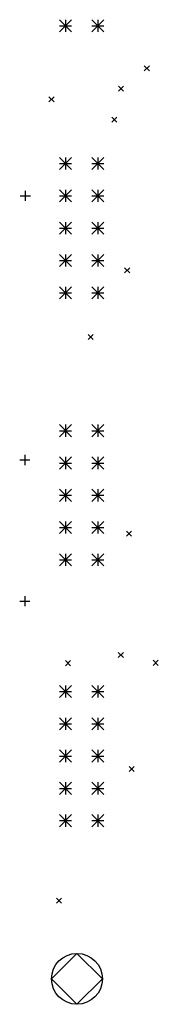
# Model space of a CAD drawing. Extents: x -2 to 158, y -158 to -1.
# Tile 1 of 8: x 64 to 74, y -155 to -78. Entities that reach past the tile are written whole.
import ezdxf

# ---------------------------------------------------------------- set-up
doc = ezdxf.new("R2010")
doc.units = 0
doc.layers.add('BLACK', color=7, linetype='CONTINUOUS')

msp = doc.modelspace()

# ---------------------------------------------------------------- linework, layer by layer
at = {"layer": 'BLACK', "linetype": 'CONTINUOUS'}
for p, q in [((66.725, -77.585), (67.675, -78.535)), ((67.675, -77.585), (66.725, -78.535)), ((66.725, -78.06), (67.675, -78.06)), ((67.2, -77.585), (67.2, -78.535)), ((69.265, -77.585), (70.215, -78.535)), ((70.215, -77.585), (69.265, -78.535)), ((69.265, -78.06), (70.215, -78.06)), ((69.74, -77.585), (69.74, -78.535)), ((73.4, -81.2), (73.8, -81.6)), ((73.8, -81.2), (73.4, -81.6)), ((71.375, -82.8), (71.775, -83.2)), ((71.775, -82.8), (71.375, -83.2)), ((65.9, -83.65), (66.3, -84.05)), ((66.3, -83.65), (65.9, -84.05)), ((70.85, -85.25), (71.25, -85.65)), ((71.25, -85.25), (70.85, -85.65)), ((66.725, -88.425), (67.675, -89.375)), ((67.675, -88.425), (66.725, -89.375)), ((66.725, -88.9), (67.675, -88.9)), ((67.2, -88.425), (67.2, -89.375)), ((69.265, -88.425), (70.215, -89.375)), ((70.215, -88.425), (69.265, -89.375)), ((69.265, -88.9), (70.215, -88.9)), ((69.74, -88.425), (69.74, -89.375)), ((64.04, -91.04), (64.04, -91.84)), ((66.725, -90.965), (67.675, -91.915)), ((67.675, -90.965), (66.725, -91.915)), ((67.2, -90.965), (67.2, -91.915)), ((69.265, -90.965), (70.215, -91.915)), ((70.215, -90.965), (69.265, -91.915)), ((69.74, -90.965), (69.74, -91.915)), ((63.64, -91.44), (64.44, -91.44)), ((66.725, -91.44), (67.675, -91.44)), ((69.265, -91.44), (70.215, -91.44)), ((66.725, -93.505), (67.675, -94.455)), ((67.675, -93.505), (66.725, -94.455)), ((67.2, -93.505), (67.2, -94.455)), ((69.265, -93.505), (70.215, -94.455)), ((70.215, -93.505), (69.265, -94.455)), ((69.74, -93.505), (69.74, -94.455)), ((66.725, -93.98), (67.675, -93.98)), ((69.265, -93.98), (70.215, -93.98)), ((66.725, -96.045), (67.675, -96.995)), ((67.675, -96.045), (66.725, -96.995)), ((66.725, -96.52), (67.675, -96.52)), ((67.2, -96.045), (67.2, -96.995)), ((69.265, -96.045), (70.215, -96.995)), ((70.215, -96.045), (69.265, -96.995)), ((69.265, -96.52), (70.215, -96.52)), ((69.74, -96.045), (69.74, -96.995)), ((71.85, -97.1), (72.25, -97.5)), ((72.25, -97.1), (71.85, -97.5)), ((66.725, -98.585), (67.675, -99.535)), ((67.675, -98.585), (66.725, -99.535)), ((66.725, -99.06), (67.675, -99.06)), ((67.2, -98.585), (67.2, -99.535)), ((69.265, -98.585), (70.215, -99.535)), ((70.215, -98.585), (69.265, -99.535)), ((69.265, -99.06), (70.215, -99.06)), ((69.74, -98.585), (69.74, -99.535)), ((68.975, -102.325), (69.375, -102.725)), ((69.375, -102.325), (68.975, -102.725)), ((66.725, -109.425), (67.675, -110.375)), ((67.675, -109.425), (66.725, -110.375)), ((66.725, -109.9), (67.675, -109.9)), ((67.2, -109.425), (67.2, -110.375)), ((69.265, -109.425), (70.215, -110.375)), ((70.215, -109.425), (69.265, -110.375)), ((69.265, -109.9), (70.215, -109.9)), ((69.74, -109.425), (69.74, -110.375)), ((63.6, -112.2), (64.4, -112.2)), ((64, -111.8), (64, -112.6)), ((66.725, -111.965), (67.675, -112.915)), ((67.675, -111.965), (66.725, -112.915)), ((67.2, -111.965), (67.2, -112.915)), ((69.265, -111.965), (70.215, -112.915)), ((70.215, -111.965), (69.265, -112.915)), ((69.74, -111.965), (69.74, -112.915)), ((66.725, -112.44), (67.675, -112.44)), ((69.265, -112.44), (70.215, -112.44)), ((66.725, -114.505), (67.675, -115.455)), ((67.675, -114.505), (66.725, -115.455)), ((67.2, -114.505), (67.2, -115.455)), ((69.265, -114.505), (70.215, -115.455)), ((70.215, -114.505), (69.265, -115.455)), ((69.74, -114.505), (69.74, -115.455)), ((66.725, -114.98), (67.675, -114.98)), ((69.265, -114.98), (70.215, -114.98)), ((66.725, -117.045), (67.675, -117.995)), ((67.675, -117.045), (66.725, -117.995)), ((66.725, -117.52), (67.675, -117.52)), ((67.2, -117.045), (67.2, -117.995)), ((69.265, -117.045), (70.215, -117.995)), ((70.215, -117.045), (69.265, -117.995)), ((69.265, -117.52), (70.215, -117.52)), ((69.74, -117.045), (69.74, -117.995)), ((72, -117.8), (72.4, -118.2)), ((72.4, -117.8), (72, -118.2)), ((66.725, -119.585), (67.675, -120.535)), ((67.675, -119.585), (66.725, -120.535)), ((67.2, -119.585), (67.2, -120.535)), ((69.265, -119.585), (70.215, -120.535)), ((70.215, -119.585), (69.265, -120.535)), ((69.74, -119.585), (69.74, -120.535)), ((66.725, -120.06), (67.675, -120.06)), ((69.265, -120.06), (70.215, -120.06)), ((64, -122.9), (64, -123.7)), ((63.6, -123.3), (64.4, -123.3)), ((71.35, -127.326891), (71.75, -127.726891)), ((71.75, -127.326891), (71.35, -127.726891)), ((67.2, -127.975), (67.6, -128.375)), ((67.6, -127.975), (67.2, -128.375)), ((74.1, -127.95), (74.5, -128.35)), ((74.5, -127.95), (74.1, -128.35)), ((66.725, -129.925), (67.675, -130.875)), ((67.675, -129.925), (66.725, -130.875)), ((67.2, -129.925), (67.2, -130.875)), ((69.265, -129.925), (70.215, -130.875)), ((70.215, -129.925), (69.265, -130.875)), ((69.74, -129.925), (69.74, -130.875)), ((66.725, -130.4), (67.675, -130.4)), ((69.265, -130.4), (70.215, -130.4)), ((66.725, -132.465), (67.675, -133.415)), ((67.675, -132.465), (66.725, -133.415)), ((66.725, -132.94), (67.675, -132.94)), ((67.2, -132.465), (67.2, -133.415)), ((69.265, -132.465), (70.215, -133.415)), ((70.215, -132.465), (69.265, -133.415)), ((69.265, -132.94), (70.215, -132.94)), ((69.74, -132.465), (69.74, -133.415)), ((66.725, -135.005), (67.675, -135.955)), ((67.675, -135.005), (66.725, -135.955)), ((67.2, -135.005), (67.2, -135.955)), ((69.265, -135.005), (70.215, -135.955)), ((70.215, -135.005), (69.265, -135.955)), ((69.74, -135.005), (69.74, -135.955)), ((66.725, -135.48), (67.675, -135.48)), ((69.265, -135.48), (70.215, -135.48)), ((72.2, -136.3), (72.6, -136.7)), ((72.6, -136.3), (72.2, -136.7)), ((66.725, -137.545), (67.675, -138.495)), ((67.675, -137.545), (66.725, -138.495)), ((67.2, -137.545), (67.2, -138.495)), ((69.265, -137.545), (70.215, -138.495)), ((70.215, -137.545), (69.265, -138.495)), ((69.74, -137.545), (69.74, -138.495)), ((66.725, -138.02), (67.675, -138.02)), ((69.265, -138.02), (70.215, -138.02)), ((66.725, -140.085), (67.675, -141.035)), ((67.675, -140.085), (66.725, -141.035)), ((67.2, -140.085), (67.2, -141.035)), ((69.265, -140.085), (70.215, -141.035)), ((70.215, -140.085), (69.265, -141.035)), ((69.74, -140.085), (69.74, -141.035)), ((66.725, -140.56), (67.675, -140.56)), ((69.265, -140.56), (70.215, -140.56)), ((66.5, -146.65), (66.9, -147.05)), ((66.9, -146.65), (66.5, -147.05)), ((68.1, -151), (66.1, -153)), ((70.1, -153), (68.1, -151)), ((66.1, -153), (68.1, -155)), ((68.1, -155), (70.1, -153))]:
    msp.add_line(p, q, dxfattribs=at)
at = {"layer": 'BLACK'}
msp.add_circle((68.1, -153), 2, dxfattribs=at)

doc.saveas('drawing.dxf')
